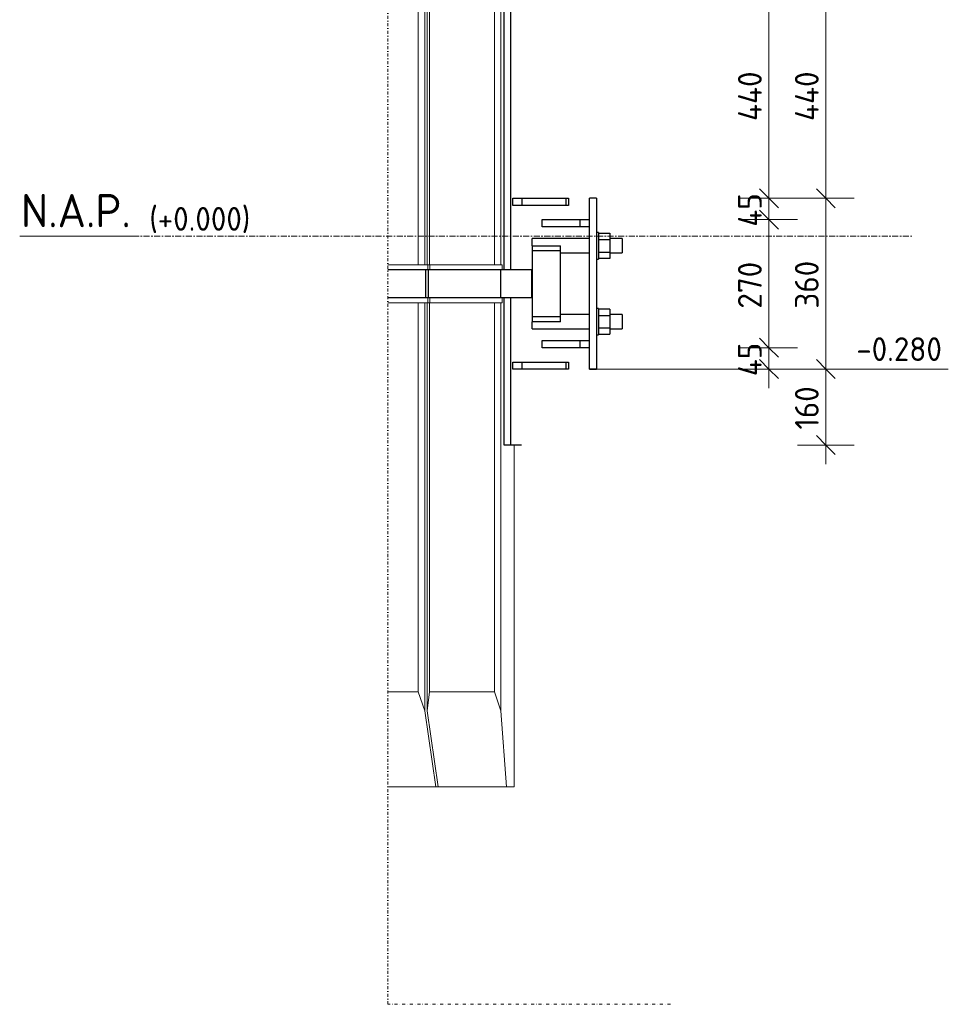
# Model space of a CAD drawing. Header units: millimetres. Extents: x -234509 to -203707, y -19731 to 120094.
# Tile 6 of 72: x -224808 to -222850, y -1618 to 456. Entities that reach past the tile are written whole.
import ezdxf

# ---------------------------------------------------------------- set-up
doc = ezdxf.new("R2010")
doc.units = ezdxf.units.MM
doc.linetypes.add('Dash dot', pattern=[15.875, 6.35, -4.7625, 0, -4.7625])
doc.linetypes.add('Grid Line', pattern=[22.225, 12.7, -3.175, 3.175, -3.175])
for name, color, linetype, lineweight in [('N-CO-BC-BETONVORM-G', 50, 'Continuous', 25), ('N-CO-BC-BETONVORM-G-1', 50, 'Continuous', 18), ('N-CO-HC-HOUTVORM-G', 30, 'Continuous', 18), ('N-CO-KC-KUNSTSTOFVORM-G', 7, 'Continuous', 13), ('N-CO-SC-STAALVORM-G', 10, 'Continuous', 25), ('X-XX-AL-CONSTRUCTIELIJN-G-3', 7, 'Dash dot', 18), ('X-XX-AL-M', 7, 'Continuous', 18), ('X-XX-AL-M-20', 7, 'Continuous', 18), ('X-XX-AL-VERWIJZING-G-1', 7, 'Grid Line', 18), ('X_XX_AL_VERWIJZING_G', 7, 'Continuous', 18), ('X_XX_AL_VERWIJZING_G-1', 7, 'Continuous', 25)]:
    doc.layers.add(name, color=color, linetype=linetype, lineweight=lineweight)
doc.styles.add('NLCS-ISO', font='NLCS-ISO.ttf', dxfattribs={"height": 50})
doc.styles.add('NLCS-ISO_3', font='NLCS-ISO.ttf', dxfattribs={"height": 70})
doc.dimstyles.new('2_5_NLCS_diagonal', dxfattribs={"dimscale": 304.8, "dimtxt": 50.137748, "dimasz": 0.131234, "dimexe": 0.19685, "dimexo": 0.0625, "dimgap": 0, "dimtad": 1, "dimdec": 0, "dimzin": 0, "dimdsep": 46, "dimtxsty": 'NLCS-ISO', "dimblk1": 'OBLIQUE', "dimblk2": 'OBLIQUE', "dimsah": 1, "dimcen": 0.09, "dimdle": 0.131234, "dimazin": 0, "dimtfac": 1, "dimtdec": 4, "dimtix": 1, "dimtmove": 0, "dimatfit": 3, "dimfxl": 0.19685, "dimfxlon": 1, "dimtvp": 1, "dimtolj": 1, "dimtzin": 0, "dimarcsym": 2})
pattern_1 = [(45.013, (259613.318, -8585), (-26.92779, 26.94102), []), (134.987, (259613.318, -8585), (-80.78508, 26.94071), [95.228, -57.137])]
pattern_2 = [(72.184, (259446.187, -8585), (-8.65829, 26.941088), []), (107.816, (259446.187, -8585), (-25.97447, 26.940794), [70.745, -42.447])]

# ---------------------------------------------------------------- blocks, each defined once
blk = doc.blocks.new('GM_Wrijfstijl_boven_beschermpaal - GM_Wrijfstijl_boven_beschermpaal-3365226-Aanzicht 2-2')
at = {"layer": 'N-CO-BC-BETONVORM-G-1'}
h = blk.add_hatch(dxfattribs=at)
h.set_pattern_fill('ACO-HOUT_01', color=256, style=0, pattern_type=2)
h.set_pattern_definition([(53.933, (259595.325, -8585), (-19.62123, 26.9403), []), (126.067, (259595.325, -8585), (-58.86427, 26.940495), [83.322, -49.993])])
h.paths.add_polyline_path([(259324.9, 1540), (259333.3, 1540), (259333.3, 2260), (259269.2, 2260), (259269.2, 1540)], flags=0)
h = blk.add_hatch(dxfattribs=at)
h.set_pattern_fill('ACO-HOUT_01', color=256, style=0, pattern_type=2)
h.set_pattern_definition(pattern_1)
h.paths.add_polyline_path([(259333.3, 1540), (259347.5, 1540), (259347.5, 2260), (259333.3, 2260), (259333.3, 1755.7)], flags=0)
at = {"layer": 'N-CO-HC-HOUTVORM-G'}
h = blk.add_hatch(dxfattribs=at)
h.set_pattern_fill('ACO-HOUT_01', color=256, style=0, pattern_type=2)
h.set_pattern_definition(pattern_1)
h.paths.add_polyline_path([(259333.3, 2340), (259333.3, 2660), (259269.2, 2660), (259269.2, 2340), (259324.9, 2340)], flags=0)
h = blk.add_hatch(dxfattribs=at)
h.set_pattern_fill('ACO-HOUT_01', color=256, style=0, pattern_type=2)
h.set_pattern_definition(pattern_1)
h.paths.add_polyline_path([(259347.5, 2340), (259347.5, 2660), (259333.3, 2660), (259333.3, 2340)], flags=0)
for p, q in [((259269.2, 2660), (259333.3, 2660)), ((259333.3, 2660), (259347.5, 2660)), ((259333.3, 2340), (259333.3, 2660)), ((259347.5, 2340), (259347.5, 2660)), ((259333.3, 2340), (259269.2, 2340)), ((259347.5, 2340), (259333.3, 2340)), ((259269.2, 2260), (259333.3, 2260)), ((259333.3, 2260), (259347.5, 2260)), ((259333.3, 1540), (259333.3, 2260)), ((259347.5, 1540), (259347.5, 2260)), ((259333.3, 1540), (259269.2, 1540)), ((259347.5, 1540), (259333.3, 1540))]:
    blk.add_line(p, q, dxfattribs=at)
at = {"layer": 'N-CO-KC-KUNSTSTOFVORM-G'}
for p, q in [((259347.5, 2660), (259352.5, 2660)), ((259347.5, 2340), (259347.5, 2660)), ((259352.5, 2340), (259347.5, 2340)), ((259353.3, 2330), (259353.3, 2340)), ((259353.3, 2260), (259353.3, 2270)), ((259347.5, 2260), (259352.5, 2260)), ((259347.5, 1540), (259347.5, 2260)), ((259352.5, 1540), (259347.5, 1540)), ((259353.3, 1530), (259353.3, 1540)), ((259333.3, 1460), (259269.2, 1460)), ((259333.3, 740), (259333.3, 1460)), ((259347.5, 1460), (259333.3, 1460)), ((259347.5, 1460), (259352.5, 1460)), ((259347.5, 740), (259347.5, 1460)), ((259353.3, 1460), (259353.3, 1470)), ((259269.2, 740), (259333.3, 740)), ((259333.3, 740), (259347.5, 740)), ((259352.5, 740), (259347.5, 740)), ((259353.3, 730), (259353.3, 740)), ((259353.3, 660), (259353.3, 670)), ((259333.3, 660), (259269.2, 660)), ((259333.3, -60), (259333.3, 660)), ((259347.5, 660), (259333.3, 660)), ((259347.5, 660), (259352.5, 660)), ((259347.5, -60), (259347.5, 660)), ((259269.2, -60), (259333.3, -60)), ((259333.3, -60), (259347.5, -60)), ((259352.5, -60), (259347.5, -60)), ((259353.3, -70), (259353.3, -60)), ((259333.3, -140), (259269.2, -140)), ((259347.5, -140), (259333.3, -140)), ((259333.3, -960), (259333.3, -140)), ((259347.5, -140), (259352.5, -140)), ((259347.5, -999.9), (259347.5, -140)), ((259353.3, -140), (259353.3, -130)), ((259269.2, -960), (259333.3, -960)), ((259333.3, -960), (259347.5, -1000)), ((259347.5, -1000), (259370.7, -1160)), ((259370.7, -1160), (259269.2, -1160)), ((259375.4, -1160), (259370.7, -1160))]:
    blk.add_line(p, q, dxfattribs=at)
blk = doc.blocks.new('GM_Wrijfstijl_boven_beschermpaal - GM_Wrijfstijl_boven_beschermpaal-V58-Aanzicht 2-2')
at = {"layer": 'N-CO-BC-BETONVORM-G-1'}
h = blk.add_hatch(dxfattribs=at)
h.set_pattern_fill('ACO-HOUT_01', color=256, style=0, pattern_type=2)
h.set_pattern_definition(pattern_2)
h.paths.add_polyline_path([(259352.5, 1540), (259357.1, 1540), (259357.1, 2260), (259352.5, 2260), (259352.5, 1755.7)], flags=0)
h = blk.add_hatch(dxfattribs=at)
h.set_pattern_fill('ACO-HOUT_01', color=256, style=0, pattern_type=2)
h.set_pattern_definition([(48.113, (259649.51, -8585), (-24.16148, 26.94122), []), (131.887, (259649.51, -8585), (-72.48497, 26.94078), [90.471, -54.282])])
h.paths.add_polyline_path([(259493.9, 1540), (259493.9, 2260), (259357.1, 2260), (259357.1, 1540)], flags=0)
h = blk.add_hatch(dxfattribs=at)
h.set_pattern_fill('ACO-HOUT_01', color=256, style=0, pattern_type=2)
h.set_pattern_definition([(46.561, (259565.832, -8585), (-25.51189, 26.94027), []), (133.439, (259565.832, -8585), (-76.53459, 26.94121), [92.758, -55.655])])
h.paths.add_polyline_path([(259505, 1540), (259507.3, 1540), (259507.3, 2260), (259493.9, 2260), (259493.9, 1540)], flags=0)
at = {"layer": 'N-CO-HC-HOUTVORM-G'}
h = blk.add_hatch(dxfattribs=at)
h.set_pattern_fill('ACO-HOUT_01', color=256, style=0, pattern_type=2)
h.set_pattern_definition(pattern_2)
h.paths.add_polyline_path([(259357.1, 2340), (259357.1, 2660), (259352.5, 2660), (259352.5, 2340)], flags=0)
h = blk.add_hatch(dxfattribs=at)
h.set_pattern_fill('ACO-HOUT_01', color=256, style=0, pattern_type=2)
h.set_pattern_definition(pattern_2)
h.paths.add_polyline_path([(259493.9, 2340), (259493.9, 2660), (259357.1, 2660), (259357.1, 2340), (259414.9, 2340)], flags=0)
h = blk.add_hatch(dxfattribs=at)
h.set_pattern_fill('ACO-HOUT_01', color=256, style=0, pattern_type=2)
h.set_pattern_definition(pattern_2)
h.paths.add_polyline_path([(259505, 2340), (259507.3, 2340), (259507.3, 2660), (259493.9, 2660), (259493.9, 2340)], flags=0)
for p, q in [((259352.5, 2660), (259357.1, 2660)), ((259352.5, 2340), (259352.5, 2660)), ((259357.1, 2660), (259493.9, 2660)), ((259357.1, 2660), (259357.1, 2340)), ((259493.9, 2660), (259507.3, 2660)), ((259493.9, 2340), (259493.9, 2660)), ((259507.3, 2340), (259507.3, 2660)), ((259357.1, 2340), (259352.5, 2340)), ((259493.9, 2340), (259357.1, 2340)), ((259507.3, 2340), (259493.9, 2340)), ((259352.5, 2260), (259357.1, 2260)), ((259352.5, 1540), (259352.5, 2260)), ((259357.1, 2260), (259493.9, 2260)), ((259357.1, 2260), (259357.1, 1540)), ((259493.9, 2260), (259507.3, 2260)), ((259493.9, 1540), (259493.9, 2260)), ((259507.3, 1540), (259507.3, 2260)), ((259357.1, 1540), (259352.5, 1540)), ((259493.9, 1540), (259357.1, 1540)), ((259507.3, 1540), (259493.9, 1540))]:
    blk.add_line(p, q, dxfattribs=at)
at = {"layer": 'N-CO-KC-KUNSTSTOFVORM-G'}
for p, q in [((259352.5, 2340), (259352.5, 2660)), ((259507.3, 2660), (259514.4, 2660)), ((259507.3, 2340), (259507.3, 2660)), ((259358.2, 2330), (259358.2, 2340)), ((259510.4, 2340), (259507.3, 2340)), ((259510.4, 2330), (259510.4, 2340)), ((259358.2, 2260), (259358.2, 2270)), ((259510.4, 2260), (259510.4, 2270)), ((259352.5, 1540), (259352.5, 2260)), ((259507.3, 2260), (259510.4, 2260)), ((259507.3, 1540), (259507.3, 2260)), ((259358.2, 1530), (259358.2, 1540)), ((259510.4, 1540), (259507.3, 1540)), ((259510.4, 1530), (259510.4, 1540)), ((259352.5, 740), (259352.5, 1460)), ((259357.1, 1460), (259352.5, 1460)), ((259357.1, 740), (259357.1, 1460)), ((259493.9, 1460), (259357.1, 1460)), ((259358.2, 1460), (259358.2, 1470)), ((259493.9, 740), (259493.9, 1460)), ((259507.3, 1460), (259493.9, 1460)), ((259507.3, 1460), (259510.4, 1460)), ((259507.3, 740), (259507.3, 1460)), ((259510.4, 1460), (259510.4, 1470)), ((259352.5, 740), (259357.1, 740)), ((259357.1, 740), (259493.9, 740)), ((259358.2, 730), (259358.2, 740)), ((259493.9, 740), (259507.3, 740)), ((259510.4, 740), (259507.3, 740)), ((259510.4, 730), (259510.4, 740)), ((259358.2, 660), (259358.2, 670)), ((259510.4, 660), (259510.4, 670)), ((259352.5, -60), (259352.5, 660)), ((259357.1, 660), (259352.5, 660)), ((259357.1, -60), (259357.1, 660)), ((259493.9, 660), (259357.1, 660)), ((259493.9, -60), (259493.9, 660)), ((259507.3, 660), (259493.9, 660)), ((259507.3, 660), (259510.4, 660)), ((259507.3, -60), (259507.3, 660)), ((259352.5, -60), (259357.1, -60)), ((259357.1, -60), (259493.9, -60)), ((259358.2, -70), (259358.2, -60)), ((259493.9, -60), (259507.3, -60)), ((259510.4, -60), (259507.3, -60)), ((259510.4, -70), (259510.4, -60)), ((259357.1, -140), (259352.5, -140)), ((259352.5, -999.6), (259352.5, -140)), ((259493.9, -140), (259357.1, -140)), ((259357.1, -960), (259357.1, -140)), ((259358.2, -140), (259358.2, -130)), ((259507.3, -140), (259493.9, -140)), ((259493.9, -960), (259493.9, -140)), ((259507.3, -140), (259510.4, -140)), ((259507.3, -999.8), (259507.3, -140)), ((259510.4, -140), (259510.4, -130)), ((259535.4, -440), (259535.4, -1160)), ((259352.5, -1000), (259357.1, -960)), ((259357.1, -960), (259493.9, -960)), ((259493.9, -960), (259507.3, -1000)), ((259375.4, -1160), (259352.5, -1000)), ((259507.3, -1000), (259519.8, -1160)), ((259519.8, -1160), (259375.4, -1160)), ((259535.4, -1160), (259519.8, -1160))]:
    blk.add_line(p, q, dxfattribs=at)
blk = doc.blocks.new('GM_type2 - GM_type2-3480043-Aanzicht 2-2')
at = {"layer": 'N-CO-SC-STAALVORM-G'}
for p, q in [((259514.4, 2660), (259528.7, 2660)), ((259514.4, 2330), (259514.4, 2660)), ((259528.7, 2660), (259551.3, 2660)), ((259528.7, 2330), (259528.7, 2660)), ((259514.4, 1530), (259514.4, 2270)), ((259528.7, 1530), (259528.7, 2270)), ((259514.4, 730), (259514.4, 1470)), ((259528.7, 730), (259528.7, 1470)), ((259514.4, -70), (259514.4, 670)), ((259528.7, -70), (259528.7, 670)), ((259514.4, -440), (259514.4, -130)), ((259528.7, -440), (259528.7, -130)), ((259528.7, -440), (259514.4, -440)), ((259551.3, -440), (259528.7, -440))]:
    blk.add_line(p, q, dxfattribs=at)
blk = doc.blocks.new('GM_type5 - GM_type5-3483963-Aanzicht 2-2')
at = {"layer": 'N-CO-SC-STAALVORM-G'}
for p, q in [((259594.6, 2435), (259674.4, 2435)), ((259594.6, 2420), (259594.6, 2435)), ((259674.4, 2435), (259694.4, 2435)), ((259674.4, 2420), (259674.4, 2435)), ((259674.4, 2420), (259594.6, 2420)), ((259694.4, 2420), (259674.4, 2420))]:
    blk.add_line(p, q, dxfattribs=at)
blk = doc.blocks.new('GM_type4 - GM_type4-3520903-Aanzicht 2-2')
at = {"layer": 'N-CO-SC-STAALVORM-G'}
for p, q in [((259532.9, 2135), (259552.1, 2135)), ((259532.9, 2120), (259532.9, 2135)), ((259552.1, 2120), (259532.9, 2120)), ((259552.1, 2135), (259645, 2135)), ((259552.1, 2135), (259552.1, 2120)), ((259645, 2120), (259552.1, 2120)), ((259645, 2135), (259650.3, 2135)), ((259645, 2120), (259645, 2135)), ((259650.3, 2120), (259645, 2120)), ((259650.3, 2135), (259650.3, 2120))]:
    blk.add_line(p, q, dxfattribs=at)
blk = doc.blocks.new('GM_M30 - M20-3491457-Aanzicht 2-2')
at = {"layer": 'N-CO-SC-STAALVORM-G'}
for p, q in [((259713.4, 2408), (259709.4, 2408)), ((259713.4, 2408), (259713.4, 2380)), ((259694.4, 2395), (259573.4, 2395)), ((259573.4, 2380), (259573.4, 2395)), ((259713.4, 2406.6), (259737.4, 2406.6)), ((259713.4, 2393.3), (259737.4, 2393.3)), ((259737.4, 2406.6), (259737.4, 2393.3)), ((259763.4, 2395), (259737.4, 2395)), ((259737.4, 2393.3), (259737.4, 2366.7)), ((259763.4, 2395), (259763.4, 2380)), ((259713.4, 2380), (259713.4, 2352)), ((259713.4, 2366.7), (259737.4, 2366.7)), ((259737.4, 2366.7), (259737.4, 2353.4)), ((259763.4, 2380), (259763.4, 2365)), ((259633.4, 2365), (259694.4, 2365)), ((259709.4, 2352), (259713.4, 2352)), ((259737.4, 2353.4), (259713.4, 2353.4)), ((259737.4, 2365), (259763.4, 2365))]:
    blk.add_line(p, q, dxfattribs=at)
blk = doc.blocks.new('GM_M30 - M20-V60-Aanzicht 2-2')
at = {"layer": 'N-CO-SC-STAALVORM-G'}
for p, q in [((259713.4, 2248), (259709.4, 2248)), ((259713.4, 2248), (259713.4, 2220)), ((259737.4, 2246.6), (259713.4, 2246.6)), ((259737.4, 2246.6), (259737.4, 2233.3)), ((259573.4, 2205), (259573.4, 2220)), ((259694.4, 2235), (259633.4, 2235)), ((259713.4, 2233.3), (259737.4, 2233.3)), ((259713.4, 2220), (259713.4, 2192)), ((259763.4, 2235), (259737.4, 2235)), ((259737.4, 2233.3), (259737.4, 2206.7)), ((259763.4, 2235), (259763.4, 2220)), ((259763.4, 2220), (259763.4, 2205)), ((259573.4, 2205), (259694.4, 2205)), ((259713.4, 2206.7), (259737.4, 2206.7)), ((259737.4, 2206.7), (259737.4, 2193.4)), ((259737.4, 2205), (259763.4, 2205)), ((259709.4, 2192), (259713.4, 2192)), ((259713.4, 2193.4), (259737.4, 2193.4))]:
    blk.add_line(p, q, dxfattribs=at)
blk = doc.blocks.new('GM_type7 - GM_type7-3490173-Aanzicht 2-2')
at = {"layer": 'N-CO-SC-STAALVORM-G'}
for p, q in [((259573.4, 2380), (259633.4, 2380)), ((259573.4, 2380), (259573.4, 2370)), ((259633.4, 2370), (259633.4, 2380))]:
    blk.add_line(p, q, dxfattribs=at)
blk = doc.blocks.new('GM_type7 - GM_type7-V61-Aanzicht 2-2')
at = {"layer": 'N-CO-SC-STAALVORM-G'}
for p, q in [((259573.4, 2230), (259573.4, 2220)), ((259633.4, 2220), (259573.4, 2220)), ((259633.4, 2220), (259633.4, 2230))]:
    blk.add_line(p, q, dxfattribs=at)
blk = doc.blocks.new('GM_type6 - GM_type6-3496029-Aanzicht 2-2')
at = {"layer": 'N-CO-SC-STAALVORM-G'}
for p, q in [((259573.4, 2370), (259633.4, 2370)), ((259573.4, 2370), (259573.4, 2230)), ((259633.4, 2230), (259633.4, 2370)), ((259633.4, 2230), (259573.4, 2230))]:
    blk.add_line(p, q, dxfattribs=at)
blk = doc.blocks.new('GM_type12 - GM_type9-3500595-Aanzicht 2-2')
at = {"layer": 'N-CO-SC-STAALVORM-G'}
for p, q in [((259269.2, 2330), (259349.6, 2330)), ((259349.6, 2330), (259354.8, 2330)), ((259349.6, 2270), (259349.6, 2330)), ((259354.8, 2330), (259507.7, 2330)), ((259354.8, 2270), (259354.8, 2330)), ((259507.7, 2330), (259573, 2330)), ((259507.7, 2270), (259507.7, 2330)), ((259573, 2330), (259573.4, 2330)), ((259573, 2270), (259573, 2330)), ((259349.6, 2270), (259269.2, 2270)), ((259354.8, 2270), (259349.6, 2270)), ((259507.7, 2270), (259354.8, 2270)), ((259573, 2270), (259507.7, 2270)), ((259573.4, 2270), (259573, 2270)), ((259269.2, 1530), (259349.6, 1530)), ((259349.6, 1530), (259354.8, 1530)), ((259349.6, 1470), (259349.6, 1530)), ((259354.8, 1530), (259507.7, 1530)), ((259354.8, 1470), (259354.8, 1530)), ((259507.7, 1530), (259573, 1530)), ((259507.7, 1470), (259507.7, 1530)), ((259573, 1530), (259573.4, 1530)), ((259573, 1470), (259573, 1530)), ((259349.6, 1470), (259269.2, 1470)), ((259354.8, 1470), (259349.6, 1470)), ((259507.7, 1470), (259354.8, 1470)), ((259573, 1470), (259507.7, 1470)), ((259573.4, 1470), (259573, 1470)), ((259269.2, 730), (259349.6, 730)), ((259349.6, 730), (259354.8, 730)), ((259349.6, 670), (259349.6, 730)), ((259354.8, 730), (259507.7, 730)), ((259354.8, 670), (259354.8, 730)), ((259507.7, 730), (259573, 730)), ((259507.7, 670), (259507.7, 730)), ((259573, 730), (259573.4, 730)), ((259573, 670), (259573, 730)), ((259349.6, 670), (259269.2, 670)), ((259354.8, 670), (259349.6, 670)), ((259507.7, 670), (259354.8, 670)), ((259573, 670), (259507.7, 670)), ((259573.4, 670), (259573, 670)), ((259269.2, -70), (259349.6, -70)), ((259349.6, -70), (259354.8, -70)), ((259349.6, -130), (259349.6, -70)), ((259354.8, -70), (259507.7, -70)), ((259354.8, -130), (259354.8, -70)), ((259507.7, -70), (259573, -70)), ((259507.7, -130), (259507.7, -70)), ((259573, -70), (259573.4, -70)), ((259573, -130), (259573, -70)), ((259349.6, -130), (259269.2, -130)), ((259354.8, -130), (259349.6, -130)), ((259507.7, -130), (259354.8, -130)), ((259573, -130), (259507.7, -130)), ((259573.4, -130), (259573, -130))]:
    blk.add_line(p, q, dxfattribs=at)
blk = doc.blocks.new('GM_type3 - GM_type3-V62-Aanzicht 2-2')
at = {"layer": 'N-CO-SC-STAALVORM-G'}
for p, q in [((259709.4, 80), (259694.4, 80)), ((259694.4, 30), (259694.4, 80)), ((259709.4, 80), (259709.4, 30)), ((259694.4, -230), (259694.4, 30)), ((259709.4, 30), (259709.4, -230)), ((259694.4, -280), (259694.4, -230)), ((259709.4, -230), (259709.4, -280)), ((259694.4, -280), (259709.4, -280)), ((259709.4, -280), (259694.4, -280))]:
    blk.add_line(p, q, dxfattribs=at)
blk = doc.blocks.new('Level - Name_Elevation-1473910-Aanzicht 2-2')
at = {"layer": 'X_XX_AL_VERWIJZING_G'}
blk.add_line((258732.5, 0), (258493.4, 0), dxfattribs=at)
blk = doc.blocks.new('Spot Elevations - lijn-1760301-Aanzicht 2-2')
at = {"layer": 'X-XX-AL-M'}
blk.add_line((260451.4, 2480), (260251.4, 2480), dxfattribs=at)
blk = doc.blocks.new('DIMBLOCK78-Aanzicht 2-2')
at = {"layer": 'X-XX-AL-M-20'}
for p, q in [((-223108.5, -280), (-223128.5, -260)), ((-223168.5, -280), (-223048.5, -280)), ((-223108.5, -280), (-223168.5, -280)), ((-223108.5, -480), (-223108.5, -280)), ((-223108.5, -280), (-223088.5, -300)), ((-223108.5, -440), (-223128.5, -420)), ((-223168.5, -440), (-223048.5, -440)), ((-223108.5, -440), (-223168.5, -440)), ((-223108.5, -440), (-223088.5, -460))]:
    blk.add_line(p, q, dxfattribs=at)
at = {"layer": 'X-XX-AL-M-20', "color": 0, "insert": (-223173.6, -407.3), "char_height": 50, "width": 113.519, "attachment_point": 1, "rotation": 90, "line_spacing_factor": 1.135194, "style": 'NLCS-ISO'}
blk.add_mtext('160', dxfattribs=at)
blk = doc.blocks.new('_Oblique')
at = {"color": 0, "linetype": 'ByBlock', "lineweight": -2}
blk.add_line((-0.5, -0.5), (0.5, 0.5), dxfattribs=at)
blk = doc.blocks.new('DIMBLOCK79-Aanzicht 2-2')
at = {"layer": 'X-XX-AL-M-20'}
for p, q in [((-223108.5, 80), (-223128.5, 100)), ((-223168.5, 80), (-223048.5, 80)), ((-223108.5, 80), (-223168.5, 80)), ((-223108.5, -280), (-223108.5, 80)), ((-223108.5, 80), (-223088.5, 60)), ((-223108.5, -280), (-223128.5, -260)), ((-223168.5, -280), (-223048.5, -280)), ((-223108.5, -280), (-223168.5, -280)), ((-223108.5, -280), (-223088.5, -300))]:
    blk.add_line(p, q, dxfattribs=at)
at = {"layer": 'X-XX-AL-M-20', "color": 0, "insert": (-223173.6, -152.5), "char_height": 50, "width": 126.007, "attachment_point": 1, "rotation": 90, "line_spacing_factor": 1.135194, "style": 'NLCS-ISO'}
blk.add_mtext('360', dxfattribs=at)
blk = doc.blocks.new('DIMBLOCK80-Aanzicht 2-2')
at = {"layer": 'X-XX-AL-M-20'}
for p, q in [((-223108.5, 520), (-223128.5, 540)), ((-223168.5, 520), (-223048.5, 520)), ((-223108.5, 520), (-223168.5, 520)), ((-223108.5, 80), (-223108.5, 520)), ((-223108.5, 520), (-223088.5, 500)), ((-223108.5, 80), (-223128.5, 100)), ((-223168.5, 80), (-223048.5, 80)), ((-223108.5, 80), (-223168.5, 80)), ((-223108.5, 80), (-223088.5, 60))]:
    blk.add_line(p, q, dxfattribs=at)
at = {"layer": 'X-XX-AL-M-20', "color": 0, "insert": (-223173.6, 242.8), "char_height": 50, "width": 137.359, "attachment_point": 1, "rotation": 90, "line_spacing_factor": 1.135194, "style": 'NLCS-ISO'}
blk.add_mtext('440', dxfattribs=at)
blk = doc.blocks.new('DIMBLOCK87-Aanzicht 2-2')
at = {"layer": 'X-XX-AL-M-20'}
for p, q in [((-223228.5, -235), (-223248.5, -215)), ((-223288.5, -235), (-223168.5, -235)), ((-223228.5, -235), (-223288.5, -235)), ((-223228.5, -320), (-223228.5, -235)), ((-223228.5, -235), (-223208.5, -255)), ((-223228.5, -280), (-223248.5, -260)), ((-223288.5, -280), (-223168.5, -280)), ((-223228.5, -280), (-223288.5, -280)), ((-223228.5, -280), (-223208.5, -300))]:
    blk.add_line(p, q, dxfattribs=at)
at = {"layer": 'X-XX-AL-M-20', "color": 0, "insert": (-223293.6, -294.9), "char_height": 50, "width": 89.68, "attachment_point": 1, "rotation": 90, "line_spacing_factor": 1.135194, "style": 'NLCS-ISO'}
blk.add_mtext('45', dxfattribs=at)
blk = doc.blocks.new('DIMBLOCK88-Aanzicht 2-2')
at = {"layer": 'X-XX-AL-M-20'}
for p, q in [((-223228.5, 35), (-223248.5, 55)), ((-223288.5, 35), (-223168.5, 35)), ((-223228.5, 35), (-223288.5, 35)), ((-223228.5, -235), (-223228.5, 35)), ((-223228.5, 35), (-223208.5, 15)), ((-223228.5, -235), (-223248.5, -215)), ((-223288.5, -235), (-223168.5, -235)), ((-223228.5, -235), (-223288.5, -235)), ((-223228.5, -235), (-223208.5, -255))]:
    blk.add_line(p, q, dxfattribs=at)
at = {"layer": 'X-XX-AL-M-20', "color": 0, "insert": (-223293.6, -152.5), "char_height": 50, "width": 126.007, "attachment_point": 1, "rotation": 90, "line_spacing_factor": 1.135194, "style": 'NLCS-ISO'}
blk.add_mtext('270', dxfattribs=at)
blk = doc.blocks.new('DIMBLOCK89-Aanzicht 2-2')
at = {"layer": 'X-XX-AL-M-20'}
for p, q in [((-223228.5, 80), (-223248.5, 100)), ((-223288.5, 80), (-223168.5, 80)), ((-223228.5, 80), (-223288.5, 80)), ((-223228.5, 35), (-223228.5, 80)), ((-223228.5, 80), (-223208.5, 60)), ((-223228.5, 35), (-223248.5, 55)), ((-223288.5, 35), (-223168.5, 35)), ((-223228.5, 35), (-223288.5, 35)), ((-223228.5, 35), (-223208.5, 15))]:
    blk.add_line(p, q, dxfattribs=at)
at = {"layer": 'X-XX-AL-M-20', "color": 0, "insert": (-223293.6, 20.1), "char_height": 50, "width": 89.68, "attachment_point": 1, "rotation": 90, "line_spacing_factor": 1.135194, "style": 'NLCS-ISO'}
blk.add_mtext('45', dxfattribs=at)
blk = doc.blocks.new('DIMBLOCK90-Aanzicht 2-2')
at = {"layer": 'X-XX-AL-M-20'}
for p, q in [((-223228.5, 520), (-223248.5, 540)), ((-223288.5, 520), (-223168.5, 520)), ((-223228.5, 520), (-223288.5, 520)), ((-223228.5, 80), (-223228.5, 520)), ((-223228.5, 520), (-223208.5, 500)), ((-223228.5, 80), (-223248.5, 100)), ((-223288.5, 80), (-223168.5, 80)), ((-223228.5, 80), (-223288.5, 80)), ((-223228.5, 80), (-223208.5, 60))]:
    blk.add_line(p, q, dxfattribs=at)
at = {"layer": 'X-XX-AL-M-20', "color": 0, "insert": (-223293.6, 242.8), "char_height": 50, "width": 137.359, "attachment_point": 1, "rotation": 90, "line_spacing_factor": 1.135194, "style": 'NLCS-ISO'}
blk.add_mtext('440', dxfattribs=at)

msp = doc.modelspace()

# ---------------------------------------------------------------- linework, layer by layer
at = {"layer": 'X-XX-AL-CONSTRUCTIELIJN-G-3'}
for p, q in [((-224031.8, -1618.4), (-224031.8, 2751.5)), ((-223435.9, -1618.4), (-224031.8, -1618.4))]:
    msp.add_line(p, q, dxfattribs=at)
at = {"layer": 'X-XX-AL-M'}
for p, q in [((-223591.6, -280), (-223182, -280)), ((-223182, -280), (-223050.3, -280))]:
    msp.add_line(p, q, dxfattribs=at)
at = {"layer": 'X-XX-AL-VERWIJZING-G-1'}
msp.add_line((-224568.6, 0), (-222924.1, 0), dxfattribs=at)

# ---------------------------------------------------------------- block references
at = {"layer": 'N-CO-BC-BETONVORM-G'}
for name, p in [('GM_Wrijfstijl_boven_beschermpaal - GM_Wrijfstijl_boven_beschermpaal-3365226-Aanzicht 2-2', (-483301, 0)), ('GM_Wrijfstijl_boven_beschermpaal - GM_Wrijfstijl_boven_beschermpaal-V58-Aanzicht 2-2', (-483301, 0)), ('GM_type2 - GM_type2-3480043-Aanzicht 2-2', (-483301, 0)), ('GM_type12 - GM_type9-3500595-Aanzicht 2-2', (-483301, 0)), ('GM_type4 - GM_type4-3520903-Aanzicht 2-2', (-483301, -2055)), ('GM_type3 - GM_type3-V62-Aanzicht 2-2', (-483301, 0)), ('GM_type5 - GM_type5-3483963-Aanzicht 2-2', (-483301, -2400)), ('GM_M30 - M20-3491457-Aanzicht 2-2', (-483301, -2400)), ('GM_type7 - GM_type7-3490173-Aanzicht 2-2', (-483301, -2400)), ('GM_type6 - GM_type6-3496029-Aanzicht 2-2', (-483301, -2400)), ('GM_M30 - M20-V60-Aanzicht 2-2', (-483301, -2400)), ('GM_type7 - GM_type7-V61-Aanzicht 2-2', (-483301, -2400)), ('GM_type5 - GM_type5-3483963-Aanzicht 2-2', (-483301, -2655)), ('GM_type4 - GM_type4-3520903-Aanzicht 2-2', (-483301, -2400))]:
    msp.add_blockref(name, p, dxfattribs=at)
at = {"layer": 'X-XX-AL-M'}
msp.add_blockref('Spot Elevations - lijn-1760301-Aanzicht 2-2', (-483301.7, -2760), dxfattribs=at)
at = {"layer": 'X_XX_AL_VERWIJZING_G'}
msp.add_blockref('Level - Name_Elevation-1473910-Aanzicht 2-2', (-483301, 0), dxfattribs=at)

# ---------------------------------------------------------------- texts
at = {"layer": 'X-XX-AL-M', "insert": (-223044.3, -212.9), "char_height": 50, "width": 225.611, "attachment_point": 1, "line_spacing_factor": 1.135194, "style": 'NLCS-ISO'}
msp.add_mtext('-0.280', dxfattribs=at)
at = {"layer": 'X_XX_AL_VERWIJZING_G-1', "attachment_point": 1}
for s, insert, char_height, width, style in [('N.A.P.', (-224804.9, 89), 70, 291.814, 'NLCS-ISO_3'), ('(+0.000)', (-224534.4, 61.6), 50, 282.194, 'NLCS-ISO')]:
    msp.add_mtext(s, dxfattribs=dict(at, insert=insert, char_height=char_height, width=width, style=style))

# ---------------------------------------------------------------- dimensions: what is measured, and where the dimension line sits
at = {"layer": 'X-XX-AL-M'}
for base, p1, p2, override, picture, middle in [((-223228.5, 520), (-223288.5, 80), (-223288.5, 520), {"dimpost": '<>', "dimfxl": 440}, 'DIMBLOCK90-Aanzicht 2-2', (-223253.5, 300)), ((-223108.5, 520), (-223168.5, 80), (-223168.5, 520), {"dimpost": '<>', "dimfxl": 440}, 'DIMBLOCK80-Aanzicht 2-2', (-223133.5, 300)), ((-223228.5, 80), (-223288.5, 35), (-223288.5, 80), {"dimpost": '<>', "dimfxl": 45}, 'DIMBLOCK89-Aanzicht 2-2', (-223253.5, 57.5)), ((-223108.5, 80), (-223168.5, -280), (-223168.5, 80), {"dimpost": '<>', "dimfxl": 360}, 'DIMBLOCK79-Aanzicht 2-2', (-223133.5, -100)), ((-223228.5, 35), (-223288.5, -235), (-223288.5, 35), {"dimpost": '<>', "dimfxl": 270}, 'DIMBLOCK88-Aanzicht 2-2', (-223253.5, -100)), ((-223228.5, -235), (-223288.5, -280), (-223288.5, -235), {"dimpost": '<>', "dimfxl": 45}, 'DIMBLOCK87-Aanzicht 2-2', (-223253.5, -257.5)), ((-223108.5, -280), (-223168.5, -440), (-223168.5, -280), {"dimpost": '<>', "dimfxl": 160}, 'DIMBLOCK78-Aanzicht 2-2', (-223133.5, -360))]:
    dim = msp.add_linear_dim(base=base, p1=p1, p2=p2, angle=90, dimstyle='2_5_NLCS_diagonal', override=override, dxfattribs=at)
    dim.commit()
    dim.dimension.update_dxf_attribs({"geometry": picture, "text_midpoint": middle})

doc.saveas('drawing.dxf')
